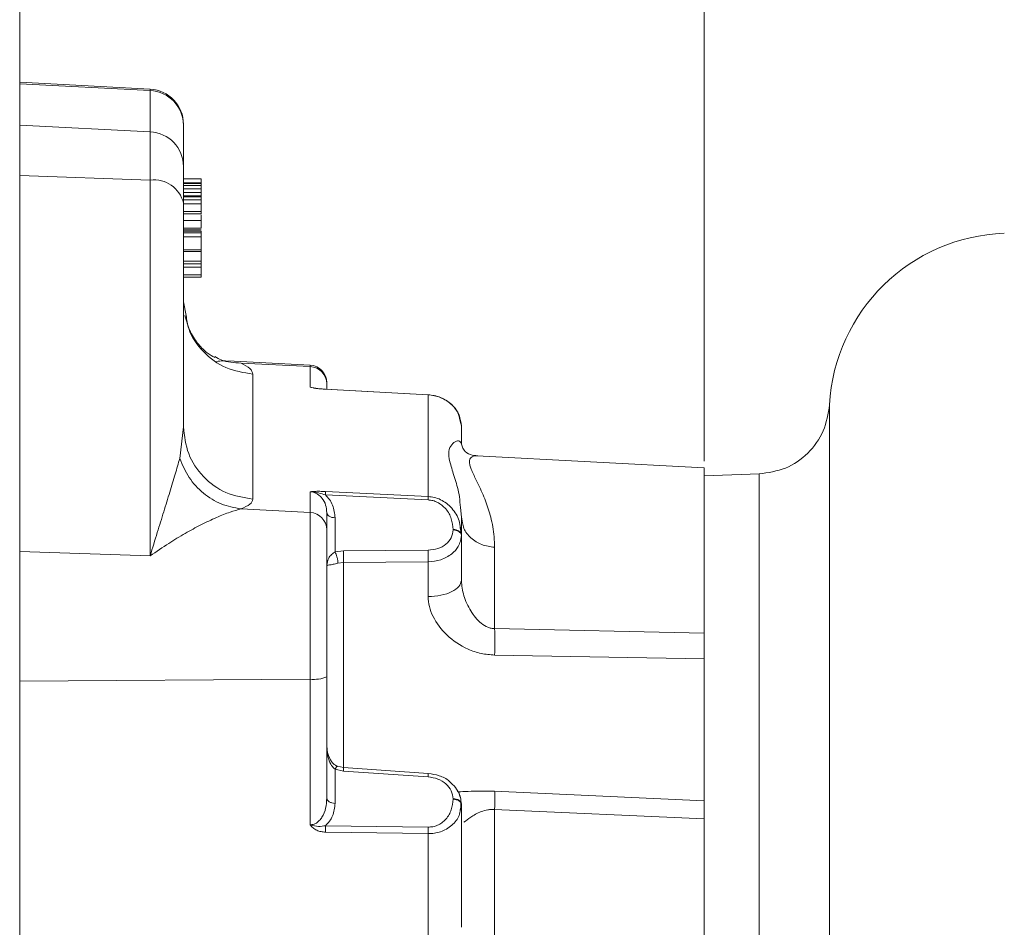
# Model space of a CAD drawing. Header units: inches. Extents: x 0.3 to 33.9, y 0.2 to 21.7.
# Tile 13 of 27: x 17.1 to 20.5, y 11 to 14.1. Entities that reach past the tile are written whole.
import ezdxf

# ---------------------------------------------------------------- set-up
doc = ezdxf.new("R2010")
doc.units = ezdxf.units.IN
doc.header["$MEASUREMENT"] = 0
doc.layers.add('SLD-0', color=7, linetype='Continuous', lineweight=15)
doc.styles.add('SLDTEXTSTYLE0', font='TXT', dxfattribs={"width": 0.75})
doc.dimstyles.new('SLDDIMSTYLE0', dxfattribs={"dimtxt": 0.25, "dimasz": 0.13, "dimexe": 0, "dimexo": 0.0625, "dimgap": 0.0625, "dimtad": 0, "dimtih": 1, "dimtoh": 1, "dimdec": 4, "dimrnd": 1e-09, "dimzin": 12, "dimdsep": 46, "dimtxsty": 'SLDTEXTSTYLE0', "dimsah": 1, "dimcen": 0.09, "dimadec": 0, "dimazin": 3, "dimtfac": 1, "dimtdec": 4, "dimtofl": 0, "dimtmove": 0, "dimatfit": 3, "dimfxl": 1, "dimfrac": 2, "dimtolj": 1, "dimtzin": 12, "dimarcsym": 0})

# ---------------------------------------------------------------- blocks, each defined once
blk = doc.blocks.new('*D20')
at = {"layer": 'SLD-0'}
for p, q in [((17.116, 9.935), (17.116, 15.9238)), ((20.0909, 15.8356), (20.0401, 15.8356)), ((20.0401, 15.8356), (20.0401, 15.4387)), ((21.0491, 15.8356), (21.0999, 15.8356)), ((21.0999, 15.8356), (21.0999, 15.4387)), ((17.116, 15.7988), (19.9513, 15.7988)), ((24.024, 15.7988), (21.1887, 15.7988)), ((20.0401, 15.4387), (20.0909, 15.4387)), ((21.0999, 15.4387), (21.0491, 15.4387))]:
    blk.add_line(p, q, dxfattribs=at)
for points in [[(17.116, 15.7988), (17.246, 15.7788), (17.246, 15.8188)], [(24.024, 15.7988), (23.894, 15.8188), (23.894, 15.7788)]]:
    blk.add_solid(points, dxfattribs=at)
at = {"layer": 'SLD-0', "char_height": 0.25, "attachment_point": 1, "style": 'SLDTEXTSTYLE0'}
for s, insert in [('6.91', (20.1452, 16.2086, 0.0039)), ('175.5', (20.1544, 15.761, 0.0039))]:
    blk.add_mtext(s, dxfattribs=dict(at, insert=insert))
blk = doc.blocks.new('*D23')
at = {"layer": 'SLD-0'}
for p, q in [((19.456, 12.6125), (19.456, 14.6575)), ((24.024, 12.2217), (24.024, 14.6575)), ((21.2609, 14.5693), (21.2101, 14.5693)), ((21.2101, 14.5693), (21.2101, 14.1724)), ((22.2191, 14.5693), (22.2699, 14.5693)), ((22.2699, 14.5693), (22.2699, 14.1724)), ((19.456, 14.5325), (21.1213, 14.5325)), ((24.024, 14.5325), (22.3587, 14.5325)), ((21.2101, 14.1724), (21.2609, 14.1724)), ((22.2699, 14.1724), (22.2191, 14.1724))]:
    blk.add_line(p, q, dxfattribs=at)
for points in [[(19.456, 14.5325), (19.586, 14.5125), (19.586, 14.5525)], [(24.024, 14.5325), (23.894, 14.5525), (23.894, 14.5125)]]:
    blk.add_solid(points, dxfattribs=at)
at = {"layer": 'SLD-0', "char_height": 0.25, "attachment_point": 1, "style": 'SLDTEXTSTYLE0'}
for s, insert in [('4.57', (21.3152, 14.9423, -0.4389)), ('116.0', (21.3244, 14.4947, -0.4389))]:
    blk.add_mtext(s, dxfattribs=dict(at, insert=insert))

msp = doc.modelspace()

# ---------------------------------------------------------------- linework, layer by layer
at = {"color": 7, "linetype": 'Continuous', "lineweight": 15}
for p, q in [((17.56226, 13.88416), (17.11598, 13.90755)), ((17.11598, 13.90755), (17.11598, 13.90235)), ((17.56226, 13.8792), (17.11598, 13.90235)), ((17.11598, 13.90235), (17.11598, 13.76149)), ((17.56226, 13.73833), (17.56226, 13.8792)), ((17.56226, 13.73833), (17.11598, 13.76149)), ((17.11598, 13.76149), (17.11598, 13.58869)), ((17.56226, 13.57329), (17.56226, 13.73833)), ((17.67598, 13.61969), (17.67598, 13.76056)), ((17.56226, 13.57329), (17.11598, 13.58869)), ((17.11598, 13.58869), (17.11598, 12.30419)), ((17.56226, 12.28879), (17.56226, 13.57329)), ((17.67598, 13.5781), (17.73598, 13.5781)), ((17.73598, 13.5781), (17.73598, 13.56449)), ((17.67598, 13.56449), (17.73598, 13.56449)), ((17.67598, 13.56391), (17.73598, 13.56391)), ((17.67598, 13.56215), (17.73598, 13.56215)), ((17.73598, 13.55485), (17.67598, 13.55485)), ((17.73598, 13.54313), (17.67598, 13.54313)), ((17.73598, 13.56391), (17.73598, 13.56449)), ((17.67598, 13.53069), (17.73598, 13.53069)), ((17.67598, 13.52004), (17.73598, 13.52004)), ((17.67598, 13.51595), (17.73598, 13.51595)), ((17.73598, 13.50551), (17.67598, 13.50551)), ((17.73598, 13.52004), (17.73598, 13.53069)), ((17.73598, 13.51595), (17.73598, 13.52004)), ((17.73598, 13.4919), (17.73598, 13.50551)), ((17.67598, 12.73027), (17.67598, 13.49441)), ((17.67598, 13.4919), (17.73598, 13.4919)), ((17.67598, 13.46632), (17.73598, 13.46632)), ((17.73598, 13.47), (17.73598, 13.4696)), ((17.67598, 13.45794), (17.73598, 13.45794)), ((17.73598, 13.43493), (17.67598, 13.43493)), ((17.67598, 13.4094), (17.73598, 13.4094)), ((17.67598, 13.40346), (17.73598, 13.40346)), ((17.67598, 13.3986), (17.73598, 13.3986)), ((17.67598, 13.3929), (17.73598, 13.3929)), ((17.73598, 13.37929), (17.67598, 13.37929)), ((17.73598, 13.37929), (17.73598, 13.3929)), ((17.73598, 13.33486), (17.73598, 13.37929)), ((17.67598, 13.33486), (17.73598, 13.33486)), ((17.73598, 13.3297), (17.73598, 13.33486)), ((17.67598, 13.3297), (17.73598, 13.3297)), ((17.73598, 13.29673), (17.73598, 13.3297)), ((17.67598, 13.29673), (17.73598, 13.29673)), ((17.73598, 13.28744), (17.67598, 13.28744)), ((17.67598, 13.27562), (17.73598, 13.27562)), ((17.73598, 13.29673), (17.73598, 13.28744)), ((17.73598, 13.27562), (17.73598, 13.28744)), ((17.67598, 13.25004), (17.73598, 13.25004)), ((17.67598, 13.24166), (17.73598, 13.24166)), ((17.68509, 13.11029), (17.67598, 13.15724)), ((18.10912, 12.94076), (17.82737, 12.95553)), ((17.87274, 12.94801), (18.10912, 12.93574)), ((18.10912, 12.86492), (18.10912, 12.93574)), ((17.9129, 12.91007), (17.9129, 12.48311)), ((18.16598, 12.87642), (18.16598, 12.8586)), ((18.51288, 12.83954), (18.16078, 12.85888)), ((18.51226, 12.83927), (18.16149, 12.85855)), ((18.51226, 12.49171), (18.51226, 12.83927)), ((17.67598, 12.73027), (17.66295, 12.62193)), ((18.62598, 12.7324), (18.62385, 12.74126)), ((18.62598, 12.67266), (18.62598, 12.7324)), ((18.62258, 12.67704), (18.62598, 12.67266)), ((19.45598, 12.59019), (18.67906, 12.63091)), ((19.45598, 12.02465), (19.45598, 12.59019)), ((19.64525, 12.5691), (19.45598, 12.56249)), ((18.10912, 12.43707), (18.10912, 12.5079)), ((18.16149, 12.50884), (18.51226, 12.49171)), ((18.16149, 12.49716), (18.51226, 12.48004)), ((18.10912, 12.43707), (17.87273, 12.44934)), ((18.10912, 11.86738), (18.10912, 12.43707)), ((18.16598, 12.43681), (18.16598, 12.37775)), ((18.62598, 12.42104), (18.62286, 12.45362)), ((18.19441, 12.30249), (18.19441, 12.41882)), ((18.62598, 12.3613), (18.62598, 12.42104)), ((18.62598, 12.42104), (18.63024, 12.40199)), ((18.59755, 12.37929), (18.59755, 12.3775)), ((18.6221, 12.38427), (18.62598, 12.3613)), ((18.62598, 12.35951), (18.62293, 12.33851)), ((18.62383, 12.36674), (18.6237, 12.38636)), ((18.62385, 12.36797), (18.62598, 12.3613)), ((18.62598, 12.3613), (18.62598, 12.35951)), ((17.56226, 12.28879), (17.11598, 12.30419)), ((17.11598, 12.30419), (17.11598, 11.86004)), ((18.22284, 12.30646), (18.19441, 12.30249)), ((18.51226, 12.30825), (18.22284, 12.30646)), ((18.7397, 12.31813), (18.7397, 12.04027)), ((18.22284, 12.2663), (18.20389, 12.26381)), ((18.22284, 12.2663), (18.51226, 12.26866)), ((18.51226, 12.26866), (18.51226, 12.14939)), ((18.7397, 12.04027), (19.45598, 12.02465)), ((19.45598, 12.02465), (19.45598, 11.38944)), ((18.7397, 11.94966), (19.45598, 11.93666)), ((18.10912, 11.86738), (17.11598, 11.86004)), ((17.11598, 11.86004), (17.11598, 10.33044)), ((18.10912, 11.36962), (18.10912, 11.86738)), ((18.16598, 11.46078), (18.16598, 11.87582)), ((18.19441, 11.44279), (18.19441, 11.55912)), ((18.19441, 11.55912), (18.22284, 11.55336)), ((18.22335, 11.56528), (18.20271, 11.56944)), ((18.22284, 11.55336), (18.51226, 11.53336)), ((18.51274, 11.54528), (18.22335, 11.56528)), ((19.45598, 11.45135), (18.7397, 11.4839)), ((18.59755, 11.45874), (18.59755, 11.45695)), ((18.62598, 11.43896), (18.62385, 11.44564)), ((18.62598, 11.43896), (18.62218, 11.42099)), ((18.62598, 11.44075), (18.62598, 11.43896)), ((18.62598, 11.0191), (18.62598, 11.43896)), ((18.7397, 10.98884), (18.7397, 11.42198)), ((19.45598, 11.38944), (18.7397, 11.42198)), ((19.45598, 8.98015), (19.45598, 11.38944)), ((18.51226, 11.36157), (18.16149, 11.36652)), ((18.51226, 11.33936), (18.16149, 11.34431)), ((18.51226, 8.89664), (18.51226, 11.33936))]:
    msp.add_line(p, q, dxfattribs=at)
at = {"color": 8, "linetype": 'Continuous', "lineweight": 15}
for p, q in [((17.56226, 13.8792), (17.56226, 13.88416)), ((18.10912, 12.93574), (18.10912, 12.94076)), ((18.22284, 11.56069), (18.22284, 12.2663))]:
    msp.add_line(p, q, dxfattribs=at)
at = {"color": 7, "linetype": 'Continuous', "lineweight": 15}
for centre, radius, start, end in [((17.55598, 13.76432), 0.12, 0, 87), ((17.55665, 13.76), 0.11933, 0.26804, 87.30536), ((17.55665, 13.61913), 0.11933, 0.26824, 87.30516), ((17.5751, 13.47039), 0.1037, 13.39376, 97.11342), ((20.50398, 12.77202), 0.62, 92, 176.92176), ((18.10598, 12.88085), 0.06, 0, 87), ((18.10632, 12.87614), 0.05967, 0.26884, 87.30443), ((18.10632, 12.37747), 0.05967, 0.26875, 87.30465), ((18.12252, 11.97288), 0.10635, 262.76485, 294.12215)]:
    msp.add_arc(centre, radius, start, end, dxfattribs=at)
for points, knots in [([(17.67598, 13.49441), (17.67598, 13.51038), (17.67598, 13.54258), (17.67598, 13.57935), (17.67598, 13.6069), (17.67598, 13.61545), (17.67598, 13.61969)], [0, 0, 0, 0, 0.2480153, 0.5, 0.751985, 1, 1, 1, 1]), ([(17.73598, 13.56215), (17.73598, 13.56248), (17.73598, 13.56309), (17.73598, 13.56362), (17.73598, 13.56381), (17.73598, 13.56391)], [0, 0, 0, 0, 0.370112, 0.6847314, 1, 1, 1, 1]), ([(17.73598, 13.55485), (17.73598, 13.55584), (17.73598, 13.55788), (17.73598, 13.56025), (17.73598, 13.56152), (17.73598, 13.56215)], [0, 0, 0, 0, 0.3204546, 0.6590254, 1, 1, 1, 1]), ([(17.73598, 13.54313), (17.73598, 13.54458), (17.73598, 13.54754), (17.73598, 13.55143), (17.73598, 13.5537), (17.73598, 13.55485)], [0, 0, 0, 0, 0.3209817, 0.6574467, 1, 1, 1, 1]), ([(17.73598, 13.54313), (17.73598, 13.54227), (17.73598, 13.53939), (17.73598, 13.53497), (17.73598, 13.53191), (17.73598, 13.53069)], [0, 0, 0, 0, 0.205541, 0.6816519, 1, 1, 1, 1]), ([(17.73598, 13.50617), (17.73598, 13.50785), (17.73598, 13.51145), (17.73598, 13.51439), (17.73598, 13.51595)], [0, 0, 0, 0, 0.4683642, 1, 1, 1, 1]), ([(17.73598, 13.46632), (17.73598, 13.46891), (17.73598, 13.47396), (17.73598, 13.48258), (17.73598, 13.48878), (17.73598, 13.4919)], [0, 0, 0, 0, 0.3436483, 0.6701223, 1, 1, 1, 1]), ([(17.73598, 13.45812), (17.73598, 13.45851), (17.73598, 13.45986), (17.73598, 13.46362), (17.73598, 13.46632)], [0, 0, 0, 0, 0.28434829, 1, 1, 1, 1]), ([(17.73598, 13.45407), (17.73598, 13.45356), (17.73598, 13.45044), (17.73598, 13.44393), (17.73598, 13.43797), (17.73598, 13.43493)], [0, 0, 0, 0, 0.0875613, 0.5348532, 1, 1, 1, 1]), ([(17.73598, 13.4094), (17.73598, 13.41226), (17.73598, 13.41726), (17.73598, 13.426), (17.73598, 13.43192), (17.73598, 13.43493)], [0, 0, 0, 0, 0.3960126, 0.6928549, 1, 1, 1, 1]), ([(17.73598, 13.3986), (17.73598, 13.39777), (17.73598, 13.39623), (17.73598, 13.39443), (17.73598, 13.39341), (17.73598, 13.3929)], [0, 0, 0, 0, 0.3644052, 0.682164, 1, 1, 1, 1]), ([(17.73598, 13.25004), (17.73598, 13.25263), (17.73598, 13.25768), (17.73598, 13.2663), (17.73598, 13.27251), (17.73598, 13.27562)], [0, 0, 0, 0, 0.3436486, 0.6701148, 1, 1, 1, 1]), ([(17.73598, 13.24184), (17.73598, 13.24223), (17.73598, 13.24358), (17.73598, 13.24735), (17.73598, 13.25004)], [0, 0, 0, 0, 0.2843439, 1, 1, 1, 1]), ([(17.78308, 12.96734), (17.77472, 12.97167), (17.75763, 12.98054), (17.72712, 13.01002), (17.69786, 13.05281), (17.68649, 13.0908), (17.68066, 13.11029)], [0, 0, 0, 0, 0.2323073, 0.4755559, 0.7310446, 1, 1, 1, 1]), ([(17.78898, 12.95306), (17.79681, 12.95441), (17.81119, 12.9569), (17.82225, 12.95474), (17.82728, 12.95375)], [0, 0, 0, 0, 0.54446015, 1, 1, 1, 1]), ([(17.87272, 12.94801), (17.88437, 12.94166), (17.90815, 12.92871), (17.91129, 12.91637), (17.9129, 12.91007)], [0, 0, 0, 0, 0.4898276, 1, 1, 1, 1]), ([(18.16161, 12.85861), (18.15239, 12.85932), (18.13338, 12.86078), (18.11737, 12.86351), (18.10912, 12.86492)], [0, 0, 0, 0, 0.4852193, 1, 1, 1, 1]), ([(18.16149, 12.85855), (18.15634, 12.85887), (18.14621, 12.8595), (18.13172, 12.86098), (18.11858, 12.86276), (18.11223, 12.86421), (18.10912, 12.86492)], [0, 0, 0, 0, 0.2550411, 0.5009694, 0.7553655, 1, 1, 1, 1]), ([(18.10912, 12.86492), (18.11286, 12.86464), (18.1174, 12.86431), (18.12128, 12.86316), (18.12196, 12.86297)], [0, 0, 0, 0, 0.8252165, 1, 1, 1, 1]), ([(18.16149, 12.85855), (18.16153, 12.85876), (18.16159, 12.85907), (18.1616, 12.85856), (18.1616, 12.8584)], [0, 0, 0, 0, 0.69566847, 1, 1, 1, 1]), ([(18.62598, 12.7324), (18.6245, 12.74521), (18.62151, 12.77105), (18.60021, 12.80094), (18.57594, 12.8199), (18.55563, 12.83022), (18.53424, 12.83704), (18.51952, 12.83854), (18.51226, 12.83927)], [0, 0, 0, 0, 0.2648129, 0.5342729, 0.6636616, 0.7829288, 0.8928578, 1, 1, 1, 1]), ([(18.62382, 12.74029), (18.62164, 12.75298), (18.61743, 12.77747), (18.59586, 12.80463), (18.57325, 12.82139), (18.55431, 12.83073), (18.5338, 12.83719), (18.51946, 12.83863), (18.51238, 12.83934)], [0, 0, 0, 0, 0.2811234, 0.5428396, 0.6647341, 0.7805429, 0.891596, 1, 1, 1, 1]), ([(19.88488, 12.80538), (19.87988, 12.77471), (19.86987, 12.71335), (19.81397, 12.63671), (19.73628, 12.58225), (19.67474, 12.57342), (19.64397, 12.56901)], [0, 0, 0, 0, 0.2499928, 0.4999851, 0.7499922, 1, 1, 1, 1]), ([(17.9129, 12.48311), (17.88146, 12.48821), (17.81858, 12.49843), (17.74069, 12.55619), (17.6865, 12.63622), (17.67949, 12.69892), (17.67598, 12.73027)], [0, 0, 0, 0, 0.2500005, 0.4999995, 0.7499997, 1, 1, 1, 1]), ([(18.68266, 12.63057), (18.67381, 12.63158), (18.65413, 12.63382), (18.63138, 12.65034), (18.62669, 12.6685), (18.62415, 12.67834)], [0, 0, 0, 0, 0.2721018, 0.6053897, 1, 1, 1, 1]), ([(17.66296, 12.62196), (17.6581, 12.60435), (17.64812, 12.56818), (17.62922, 12.50664), (17.60851, 12.43992), (17.58598, 12.36738), (17.57036, 12.31563), (17.56226, 12.28879)], [0, 0, 0, 0, 0.1853055, 0.3804757, 0.5811188, 0.7827196, 1, 1, 1, 1]), ([(17.87272, 12.44934), (17.84976, 12.45373), (17.80384, 12.4625), (17.74244, 12.50101), (17.69203, 12.55449), (17.67265, 12.59945), (17.66295, 12.62193)], [0, 0, 0, 0, 0.25006712, 0.5000116, 0.74994936, 1, 1, 1, 1]), ([(18.10912, 12.5079), (18.11223, 12.50828), (18.11858, 12.50907), (18.13172, 12.50949), (18.1462, 12.50947), (18.15633, 12.50905), (18.16149, 12.50884)], [0, 0, 0, 0, 0.24446524, 0.49902043, 0.7447649, 1, 1, 1, 1]), ([(18.16598, 12.43681), (18.16527, 12.4454), (18.16387, 12.46222), (18.15371, 12.48225), (18.14134, 12.49525), (18.13121, 12.5021), (18.12036, 12.50662), (18.11278, 12.50748), (18.10912, 12.5079)], [0, 0, 0, 0, 0.30092697, 0.58898142, 0.71511224, 0.82252306, 0.91436866, 1, 1, 1, 1]), ([(18.16149, 12.49716), (18.15363, 12.49962), (18.13617, 12.50508), (18.11872, 12.5069), (18.10912, 12.5079)], [0, 0, 0, 0, 0.45009757, 1, 1, 1, 1]), ([(18.16149, 12.50884), (18.16153, 12.50845), (18.1616, 12.50767), (18.16163, 12.5051), (18.1616, 12.50167), (18.16153, 12.49867), (18.16149, 12.49716)], [0, 0, 0, 0, 0.2499981, 0.5000021, 0.7499996, 1, 1, 1, 1]), ([(18.19441, 12.41882), (18.19284, 12.4335), (18.19053, 12.45505), (18.17656, 12.48128), (18.1664, 12.492), (18.16149, 12.49716)], [0, 0, 0, 0, 0.5253428, 0.7710161, 1, 1, 1, 1]), ([(18.51226, 12.48004), (18.5123, 12.48154), (18.51237, 12.48454), (18.5124, 12.48797), (18.51237, 12.49055), (18.5123, 12.49132), (18.51226, 12.49171)], [0, 0, 0, 0, 0.25000066, 0.50000056, 0.75000164, 1, 1, 1, 1]), ([(17.9129, 12.48311), (17.91129, 12.47697), (17.90815, 12.46496), (17.88437, 12.45447), (17.87272, 12.44934)], [0, 0, 0, 0, 0.51017268, 1, 1, 1, 1]), ([(18.51226, 12.48004), (18.51775, 12.47944), (18.52888, 12.47823), (18.5451, 12.47186), (18.56033, 12.46222), (18.57859, 12.44413), (18.59429, 12.41583), (18.59646, 12.3915), (18.59755, 12.37929)], [0, 0, 0, 0, 0.1003701, 0.2035378, 0.3207954, 0.4465658, 0.7222946, 1, 1, 1, 1]), ([(17.87273, 12.44934), (17.86064, 12.44607), (17.83574, 12.43934), (17.78835, 12.42039), (17.73652, 12.39588), (17.68147, 12.36595), (17.62353, 12.3311), (17.58337, 12.30337), (17.56226, 12.28879)], [0, 0, 0, 0, 0.1534652, 0.3159467, 0.4876831, 0.650775, 0.8164718, 1, 1, 1, 1]), ([(18.19441, 12.41882), (18.19064, 12.41919), (18.18309, 12.41993), (18.17375, 12.42414), (18.16724, 12.42996), (18.1664, 12.43453), (18.16598, 12.43681)], [0, 0, 0, 0, 0.2500045, 0.4999982, 0.7499982, 1, 1, 1, 1]), ([(18.16598, 11.87582), (18.16598, 11.90282), (18.16598, 11.95844), (18.16598, 12.04382), (18.16598, 12.12834), (18.16598, 12.20673), (18.16598, 12.27388), (18.16598, 12.32562), (18.16598, 12.36172), (18.16598, 12.37251), (18.16598, 12.37775)], [0, 0, 0, 0, 0.11651619, 0.24001133, 0.36864087, 0.50000001, 0.63135921, 0.75998869, 0.88348407, 1, 1, 1, 1]), ([(18.59755, 12.37751), (18.59624, 12.36842), (18.59362, 12.35027), (18.57439, 12.32744), (18.54627, 12.31152), (18.5236, 12.30934), (18.51226, 12.30825)], [0, 0, 0, 0, 0.2501101, 0.499883, 0.7497682, 1, 1, 1, 1]), ([(18.59755, 12.3775), (18.60132, 12.37713), (18.60887, 12.37639), (18.61822, 12.37218), (18.62472, 12.36636), (18.62556, 12.3618), (18.62598, 12.35951)], [0, 0, 0, 0, 0.2500024, 0.5000025, 0.750001, 1, 1, 1, 1]), ([(18.62598, 12.35951), (18.62598, 12.33617), (18.62598, 12.28949), (18.62598, 12.23289), (18.62598, 12.20459)], [0, 0, 0, 0, 0.4999997, 1, 1, 1, 1]), ([(18.16598, 12.2548), (18.16693, 12.26362), (18.16836, 12.27678), (18.17941, 12.29101), (18.18769, 12.29818), (18.1923, 12.30113), (18.19441, 12.30249)], [0, 0, 0, 0, 0.5384891, 0.8040005, 0.9100765, 1, 1, 1, 1]), ([(18.20389, 12.26381), (18.20376, 12.26693), (18.20351, 12.27317), (18.20106, 12.28442), (18.19789, 12.2946), (18.19557, 12.29986), (18.19441, 12.30249)], [0, 0, 0, 0, 0.2798479, 0.5592068, 0.7795585, 1, 1, 1, 1]), ([(18.22284, 12.2663), (18.22301, 12.26945), (18.22335, 12.27577), (18.22343, 12.28743), (18.22325, 12.2981), (18.22298, 12.30367), (18.22284, 12.30646)], [0, 0, 0, 0, 0.2798466, 0.5591975, 0.7795556, 1, 1, 1, 1]), ([(18.51226, 12.26866), (18.51242, 12.27182), (18.51275, 12.27815), (18.51283, 12.28961), (18.51266, 12.30005), (18.51239, 12.30552), (18.51226, 12.30825)], [0, 0, 0, 0, 0.2798457, 0.5592309, 0.779574, 1, 1, 1, 1]), ([(18.20389, 12.26381), (18.20103, 12.26307), (18.19507, 12.2615), (18.18394, 12.25924), (18.17378, 12.25753), (18.16709, 12.25617), (18.16636, 12.25526), (18.16598, 12.2548)], [0, 0, 0, 0, 0.1009046, 0.2106835, 0.4701377, 0.7297007, 1, 1, 1, 1]), ([(18.51226, 12.14939), (18.52735, 12.15053), (18.55754, 12.15281), (18.59492, 12.16571), (18.62093, 12.18359), (18.6243, 12.19759), (18.62598, 12.20459)], [0, 0, 0, 0, 0.2500008, 0.4999998, 0.7500001, 1, 1, 1, 1]), ([(18.62598, 12.20459), (18.6278, 12.18712), (18.6306, 12.1603), (18.64434, 12.12572), (18.66193, 12.09241), (18.68499, 12.06298), (18.71174, 12.04614), (18.72771, 12.04103), (18.73576, 12.04052), (18.7397, 12.04027)], [0, 0, 0, 0, 0.245419, 0.3767362, 0.510598, 0.7700274, 0.8884749, 0.9453843, 1, 1, 1, 1]), ([(18.51226, 12.14939), (18.51312, 12.13817), (18.51486, 12.11527), (18.53325, 12.06884), (18.57501, 12.01397), (18.63554, 11.97346), (18.69292, 11.95329), (18.72417, 11.95086), (18.7397, 11.94966)], [0, 0, 0, 0, 0.1106022, 0.2257322, 0.4646821, 0.7227995, 0.8622693, 1, 1, 1, 1]), ([(18.7397, 12.04027), (18.74003, 12.02544), (18.74061, 11.99892), (18.73998, 11.96473), (18.7397, 11.94966)], [0, 0, 0, 0, 0.5591045, 1, 1, 1, 1]), ([(19.45598, 11.93666), (19.45598, 11.94533), (19.45598, 11.96738), (19.45598, 11.99887), (19.45598, 12.01669), (19.45598, 12.02465)], [0, 0, 0, 0, 0.2640355, 0.6711396, 1, 1, 1, 1]), ([(18.20271, 11.56944), (18.19963, 11.57086), (18.19324, 11.57379), (18.18242, 11.58426), (18.1729, 11.60074), (18.16694, 11.62192), (18.16629, 11.63607), (18.16598, 11.64279)], [0, 0, 0, 0, 0.1190622, 0.2463938, 0.5115072, 0.7681121, 1, 1, 1, 1]), ([(18.19441, 11.55912), (18.19016, 11.56312), (18.18016, 11.57254), (18.16867, 11.60173), (18.16707, 11.62625), (18.16598, 11.64279)], [0, 0, 0, 0, 0.19349031, 0.455897, 1, 1, 1, 1]), ([(18.51226, 11.53336), (18.5236, 11.53156), (18.54627, 11.52795), (18.57439, 11.51026), (18.59362, 11.48622), (18.59624, 11.4679), (18.59755, 11.45874)], [0, 0, 0, 0, 0.250232, 0.5001173, 0.7498907, 1, 1, 1, 1]), ([(18.59082, 11.51189), (18.58871, 11.51426), (18.57846, 11.5258), (18.55093, 11.53907), (18.5254, 11.54323), (18.51274, 11.54528)], [0, 0, 0, 0, 0.1154507, 0.561333, 1, 1, 1, 1]), ([(18.62386, 11.45876), (18.62031, 11.47029), (18.61416, 11.49029), (18.59776, 11.50546), (18.59082, 11.51189)], [0, 0, 0, 0, 0.5768238, 1, 1, 1, 1]), ([(18.62598, 11.44075), (18.62525, 11.44809), (18.62386, 11.46199), (18.61906, 11.47724), (18.61362, 11.48374), (18.6128, 11.48471)], [0, 0, 0, 0, 0.4878913, 0.923255, 1, 1, 1, 1]), ([(18.7397, 11.42198), (18.74003, 11.43799), (18.74061, 11.46663), (18.73998, 11.47862), (18.7397, 11.4839)], [0, 0, 0, 0, 0.559105, 1, 1, 1, 1]), ([(18.10912, 11.36962), (18.11278, 11.36986), (18.12036, 11.37035), (18.13121, 11.3755), (18.14134, 11.38389), (18.15371, 11.40037), (18.16387, 11.42658), (18.16527, 11.44922), (18.16598, 11.46078)], [0, 0, 0, 0, 0.0856312, 0.1774766, 0.2848802, 0.4110184, 0.6990732, 1, 1, 1, 1]), ([(18.19441, 11.44279), (18.19064, 11.44317), (18.18309, 11.44391), (18.17375, 11.44811), (18.16724, 11.45394), (18.1664, 11.4585), (18.16598, 11.46078)], [0, 0, 0, 0, 0.2500033, 0.4999988, 0.7499985, 1, 1, 1, 1]), ([(18.59755, 11.45695), (18.59646, 11.44481), (18.59429, 11.42061), (18.57859, 11.39331), (18.56033, 11.37636), (18.54511, 11.36768), (18.52888, 11.36233), (18.51775, 11.36182), (18.51226, 11.36157)], [0, 0, 0, 0, 0.277705, 0.5534322, 0.679078, 0.796459, 0.8995715, 1, 1, 1, 1]), ([(18.62598, 11.44075), (18.62556, 11.44303), (18.62472, 11.44759), (18.61822, 11.45342), (18.60887, 11.45762), (18.60132, 11.45837), (18.59755, 11.45874)], [0, 0, 0, 0, 0.2499992, 0.4999979, 0.7499977, 1, 1, 1, 1]), ([(18.62384, 11.41925), (18.62422, 11.42376), (18.62498, 11.43282), (18.62416, 11.44204), (18.62375, 11.44666)], [0, 0, 0, 0, 0.4980653, 1, 1, 1, 1]), ([(19.45598, 11.38944), (19.45598, 11.39696), (19.45598, 11.41608), (19.45598, 11.43872), (19.45598, 11.44745), (19.45598, 11.45135)], [0, 0, 0, 0, 0.2640353, 0.6711405, 1, 1, 1, 1]), ([(18.16149, 11.36652), (18.16639, 11.37138), (18.17656, 11.38145), (18.19053, 11.4068), (18.19284, 11.42821), (18.19441, 11.44279)], [0, 0, 0, 0, 0.228893, 0.474655, 1, 1, 1, 1]), ([(18.16149, 11.34431), (18.15634, 11.34466), (18.14621, 11.34533), (18.13172, 11.35034), (18.11858, 11.358), (18.11223, 11.3658), (18.10912, 11.36962)], [0, 0, 0, 0, 0.2550413, 0.5009697, 0.7553663, 1, 1, 1, 1]), ([(18.16149, 11.36652), (18.15363, 11.36512), (18.13617, 11.36201), (18.11872, 11.36692), (18.10912, 11.36962)], [0, 0, 0, 0, 0.450098, 1, 1, 1, 1]), ([(18.16149, 11.34431), (18.16153, 11.34627), (18.1616, 11.35018), (18.16163, 11.35602), (18.1616, 11.36161), (18.16153, 11.36488), (18.16149, 11.36652)], [0, 0, 0, 0, 0.2499969, 0.4999977, 0.7499981, 1, 1, 1, 1]), ([(18.51226, 11.36157), (18.5123, 11.35994), (18.51237, 11.35666), (18.5124, 11.35107), (18.51237, 11.34523), (18.5123, 11.34132), (18.51226, 11.33936)], [0, 0, 0, 0, 0.250002, 0.4999993, 0.7499999, 1, 1, 1, 1])]:
    msp.add_open_spline(points, degree=3, knots=knots, dxfattribs=at)
at = {"color": 8, "linetype": 'Continuous', "lineweight": 15}
for points, knots in [([(17.9129, 12.91007), (17.8814, 12.91516), (17.8184, 12.92534), (17.74142, 12.98339), (17.69359, 13.04884), (17.68719, 13.09511), (17.68509, 13.11029)], [0, 0, 0, 0, 0.2866942, 0.5733866, 0.8600799, 1, 1, 1, 1]), ([(17.78341, 12.96984), (17.79053, 12.96587), (17.81762, 12.95076), (17.84933, 12.94918), (17.87272, 12.94801)], [0, 0, 0, 0, 0.2624747, 1, 1, 1, 1]), ([(19.88488, 12.80535), (19.88488, 12.80528), (19.88488, 12.80509), (19.88488, 12.80248), (19.88489, 12.79642), (19.88489, 12.78673), (19.88489, 12.7755), (19.88489, 12.76388), (19.88489, 12.75042), (19.88489, 12.73282), (19.88488, 12.70871), (19.88488, 12.68049), (19.88487, 12.65219), (19.88487, 12.62064), (19.88487, 12.58061), (19.88487, 12.52434), (19.88488, 12.45391), (19.88488, 12.38317), (19.88489, 12.32153), (19.88489, 12.27686), (19.88489, 12.23183), (19.88489, 12.17828), (19.88488, 12.10264), (19.88488, 12.00988), (19.88488, 11.90682), (19.88488, 11.8071), (19.88488, 11.72201), (19.88488, 11.64962), (19.88488, 11.59219), (19.88489, 11.53608), (19.88489, 11.4786), (19.88489, 11.41514), (19.88489, 11.33013), (19.88488, 11.23278), (19.88488, 11.13317), (19.88488, 11.05484), (19.88488, 10.97969), (19.88488, 10.85472), (19.88488, 10.70866), (19.88488, 10.57325), (19.88488, 10.5054), (19.88488, 10.47146), (19.88488, 10.45449), (19.88488, 10.446), (19.88488, 10.44176), (19.88488, 10.43964), (19.88488, 10.43858), (19.88488, 10.43805), (19.88488, 10.43778), (19.88488, 10.43765), (19.88488, 10.43758), (19.88488, 10.43755), (19.88488, 10.43753), (19.88488, 10.43752), (19.88488, 10.43752), (19.88488, 10.43752), (19.88488, 10.43752), (19.88488, 10.43752), (19.88488, 10.4284), (19.88488, 10.39931), (19.88488, 10.34037), (19.88488, 10.26014), (19.88488, 10.17662), (19.88488, 10.10007), (19.88488, 10.03138), (19.88488, 9.9635), (19.88488, 9.85631), (19.88488, 9.71028), (19.88488, 9.57142), (19.88488, 9.47643), (19.88488, 9.42349), (19.88488, 9.37116), (19.88488, 9.31947), (19.88488, 9.26846), (19.88488, 9.21815), (19.88488, 9.16859), (19.88488, 9.12674), (19.88488, 9.0877), (19.88488, 9.04271), (19.88488, 8.9812), (19.88488, 8.9131), (19.88488, 8.85077), (19.88488, 8.80144), (19.88488, 8.69895), (19.88488, 8.55054), (19.88488, 8.3777), (19.88488, 8.27503), (19.88488, 8.21955), (19.88489, 8.19703), (19.88489, 8.17545), (19.88488, 8.15454), (19.88488, 8.13434), (19.88488, 8.11843), (19.88488, 8.10735), (19.88488, 8.09897), (19.88488, 8.09086), (19.88488, 8.08188), (19.88488, 8.07389), (19.88489, 8.06835), (19.88489, 8.06581), (19.88489, 8.06485), (19.88489, 8.06512), (19.88489, 8.06513)], [0, 0, 0, 0, 0.0063188, 0.0161229, 0.0289825, 0.0413247, 0.051654, 0.0601765, 0.0681487, 0.0787006, 0.0911195, 0.104863, 0.1160933, 0.1245435, 0.1392452, 0.1561408, 0.1752307, 0.1963561, 0.2079245, 0.2171466, 0.2254482, 0.2362427, 0.2496548, 0.269501, 0.2875227, 0.3037202, 0.3196574, 0.3288255, 0.3379937, 0.3463821, 0.3545404, 0.3639709, 0.3746734, 0.3918924, 0.4059716, 0.4169108, 0.4247097, 0.4372158, 0.4684705, 0.4841025, 0.4919191, 0.4958274, 0.4977816, 0.4987587, 0.4992472, 0.4994915, 0.4996137, 0.4996747, 0.4997053, 0.4997205, 0.4997282, 0.499732, 0.4997339, 0.4997348, 0.4997353, 0.4997356, 0.4997357, 0.4997357, 0.4997358, 0.5034079, 0.5114599, 0.5234885, 0.5357811, 0.5452515, 0.5545837, 0.5637986, 0.5730821, 0.5987939, 0.624782, 0.6326004, 0.6404188, 0.6482372, 0.6560556, 0.663874, 0.6716923, 0.6795105, 0.6873286, 0.6918081, 0.698512, 0.7094927, 0.7227156, 0.7337533, 0.7427939, 0.7498372, 0.7914836, 0.8331298, 0.8747765, 0.8845786, 0.8936722, 0.9013167, 0.9120626, 0.922886, 0.933148, 0.9407333, 0.9456417, 0.9522104, 0.9611678, 0.9721922, 0.9828906, 0.9920898, 0.9998558, 1, 1, 1, 1]), ([(18.62286, 12.45362), (18.62193, 12.46617), (18.6192, 12.50285), (18.60434, 12.55191), (18.58837, 12.6017), (18.58039, 12.63982), (18.58834, 12.66622), (18.60426, 12.68003), (18.61901, 12.68382), (18.62171, 12.6787), (18.62258, 12.67704)], [0, 0, 0, 0, 0.0733798, 0.2145684, 0.3578062, 0.5026498, 0.6474886, 0.7907123, 0.9321317, 1, 1, 1, 1]), ([(18.7397, 12.31813), (18.73937, 12.33017), (18.73871, 12.35439), (18.73384, 12.38861), (18.72689, 12.4207), (18.71829, 12.45011), (18.70833, 12.47818), (18.69703, 12.50549), (18.68576, 12.52989), (18.67554, 12.55088), (18.66679, 12.56898), (18.65962, 12.58525), (18.65495, 12.59927), (18.65332, 12.61051), (18.65492, 12.61936), (18.65944, 12.62596), (18.66664, 12.62981), (18.67361, 12.63127), (18.67796, 12.6308), (18.67905, 12.63069)], [0, 0, 0, 0, 0.060289, 0.1211992, 0.1839528, 0.2434043, 0.301266, 0.3685377, 0.438674, 0.4944179, 0.5530474, 0.6158564, 0.6762438, 0.737157, 0.7949699, 0.8562946, 0.9212344, 0.980289, 1, 1, 1, 1]), ([(19.64397, 12.569), (19.64397, 12.56549), (19.64397, 12.55844), (19.64397, 12.5018), (19.64397, 12.41239), (19.64397, 12.28844), (19.64397, 12.13297), (19.64397, 11.94841), (19.64397, 11.73797), (19.64397, 11.50524), (19.64397, 11.2542), (19.64397, 10.98915), (19.64397, 10.71463), (19.64397, 10.43532), (19.64397, 10.15602), (19.64397, 9.88149), (19.64397, 9.61644), (19.64397, 9.36541), (19.64397, 9.13268), (19.64397, 8.92223), (19.64397, 8.73769), (19.64397, 8.58212), (19.64397, 8.45858), (19.64397, 8.36764), (19.64397, 8.31664), (19.64397, 8.29545), (19.64397, 8.3016), (19.64397, 8.3016)], [0, 0, 0, 0, 0.0415607, 0.0832312, 0.1249017, 0.1665722, 0.2082427, 0.2499132, 0.2915837, 0.3332542, 0.3749246, 0.4165951, 0.4582656, 0.4999361, 0.5416066, 0.5832771, 0.6249476, 0.6666181, 0.7082886, 0.7499591, 0.7916296, 0.8333001, 0.8749706, 0.9166411, 0.9583116, 0.9999821, 1, 1, 1, 1]), ([(18.51226, 12.49171), (18.51952, 12.49092), (18.53424, 12.48933), (18.55563, 12.48125), (18.57596, 12.46882), (18.60005, 12.44574), (18.61836, 12.41644), (18.62117, 12.39233), (18.6221, 12.38427)], [0, 0, 0, 0, 0.1231008, 0.24941, 0.3864386, 0.5351107, 0.8447147, 1, 1, 1, 1]), ([(18.63024, 12.40199), (18.63127, 12.3955), (18.63435, 12.37606), (18.65738, 12.34865), (18.69434, 12.32448), (18.72458, 12.32025), (18.7397, 12.31813)], [0, 0, 0, 0, 0.1431221, 0.4287486, 0.7143734, 1, 1, 1, 1]), ([(18.59755, 12.37929), (18.60131, 12.37891), (18.60881, 12.37816), (18.61845, 12.37401), (18.62205, 12.36999), (18.62385, 12.36797)], [0, 0, 0, 0, 0.3333361, 0.6666691, 1, 1, 1, 1]), ([(18.62293, 12.33851), (18.62066, 12.3325), (18.61466, 12.31667), (18.59337, 12.29324), (18.55734, 12.27323), (18.52712, 12.27017), (18.51226, 12.26866)], [0, 0, 0, 0, 0.1567141, 0.4126102, 0.7110955, 1, 1, 1, 1]), ([(18.16598, 11.64279), (18.16611, 11.63397), (18.16627, 11.62272), (18.16975, 11.61208), (18.1705, 11.60979)], [0, 0, 0, 0, 0.7851035, 1, 1, 1, 1]), ([(18.20259, 11.56903), (18.20203, 11.56916), (18.20089, 11.56943), (18.19787, 11.56558), (18.19556, 11.56128), (18.19441, 11.55912)], [0, 0, 0, 0, 0.3310996, 0.6654846, 1, 1, 1, 1]), ([(18.22331, 11.56476), (18.22335, 11.56478), (18.22344, 11.56482), (18.22325, 11.56047), (18.22298, 11.55573), (18.22284, 11.55336)], [0, 0, 0, 0, 0.3135885, 0.656728, 1, 1, 1, 1]), ([(18.51271, 11.54482), (18.51275, 11.54478), (18.51283, 11.54471), (18.51265, 11.54035), (18.51239, 11.53569), (18.51226, 11.53336)], [0, 0, 0, 0, 0.32003591, 0.65995288, 1, 1, 1, 1]), ([(18.7397, 11.4839), (18.70812, 11.48431), (18.66186, 11.4849), (18.62561, 11.48242), (18.61411, 11.48164)], [0, 0, 0, 0, 0.682702, 1, 1, 1, 1]), ([(18.62385, 11.44564), (18.62205, 11.44765), (18.61845, 11.45168), (18.60881, 11.45583), (18.60131, 11.45658), (18.59755, 11.45695)], [0, 0, 0, 0, 0.3333317, 0.6666627, 1, 1, 1, 1]), ([(18.62218, 11.42099), (18.62123, 11.41442), (18.61842, 11.39499), (18.60005, 11.37214), (18.57596, 11.35473), (18.55563, 11.34568), (18.53424, 11.34021), (18.51952, 11.33964), (18.51226, 11.33936)], [0, 0, 0, 0, 0.1577355, 0.4664419, 0.6146753, 0.7513132, 0.877253, 1, 1, 1, 1]), ([(18.7397, 11.42198), (18.73576, 11.4221), (18.72771, 11.42236), (18.71174, 11.4204), (18.68505, 11.41244), (18.65552, 11.3945), (18.64159, 11.38378), (18.63456, 11.37836)], [0, 0, 0, 0, 0.0724395, 0.1479283, 0.3050385, 0.6491493, 1, 1, 1, 1])]:
    msp.add_open_spline(points, degree=3, knots=knots, dxfattribs=at)

# ---------------------------------------------------------------- dimensions: what is measured, and where the dimension line sits
at = {"layer": 'SLD-0'}
for base, p1, p2, picture, middle in [((17.11598, 15.79879), (24.02398, 17.82849), (17.11598, 9.88495), '*D20', (20.56998, 15.79879)), ((19.45598, 14.53245), (24.02398, 12.1717), (19.45598, 12.56249), '*D23', (21.73998, 14.53245))]:
    dim = msp.add_linear_dim(base=base, p1=p1, p2=p2, dimstyle='SLDDIMSTYLE0', dxfattribs=at)
    dim.commit()
    dim.dimension.update_dxf_attribs({"geometry": picture, "text_midpoint": middle, "dimtype": 160})

doc.saveas('drawing.dxf')
